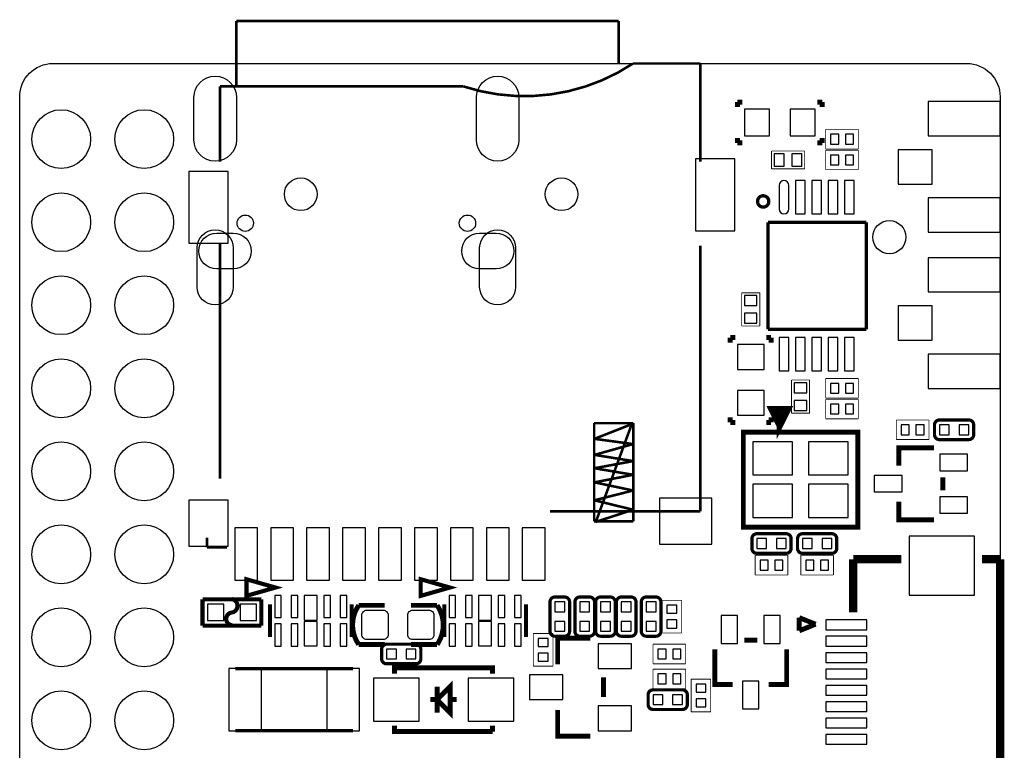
# Model space of a CAD drawing. Extents: x 269.9 to 300, y 285.8 to 329.8.
# Tile 2 of 2: x 269.9 to 300, y 307.4 to 329.8. Entities that reach past the tile are written whole.
import ezdxf

# ---------------------------------------------------------------- set-up
doc = ezdxf.new("R2010")
doc.units = 0
for name, color, linetype in [('BG_OUTLINE', 5, 'CONTINUOUS'), ('PG_SILKSCREEN_BOTTOM', 171, 'CONTINUOUS'), ('PIN_BOTTOM', 150, 'CONTINUOUS')]:
    doc.layers.add(name, color=color, linetype=linetype)

msp = doc.modelspace()

# ---------------------------------------------------------------- linework, layer by layer
at = {"layer": 'BG_OUTLINE'}
msp.add_lwpolyline([(299.858938, 327.433686), (299.858938, 289.465766, -0.414214), (298.842938, 288.449766), (270.874998, 288.449766, -0.414214), (269.858998, 289.465766), (269.858998, 327.433686, -0.414214), (270.874998, 328.449686), (298.842938, 328.449686, -0.414214)], format="xyb", close=True, dxfattribs=at)
at = {"layer": 'PG_SILKSCREEN_BOTTOM'}
for points, const_width in [([(288.18586, 329.750166), (276.48662, 329.750166)], 0.07874), ([(276.48662, 329.750166), (276.48662, 327.789286)], 0.07874), ([(288.18586, 328.459846), (288.18586, 329.750166)], 0.07874), ([(290.68776, 325.449946), (290.68776, 328.449686)], 0.07874), ([(283.43606, 327.748646), (275.98624, 327.748646)], 0.07874), ([(275.98624, 327.748646), (275.98624, 325.449946)], 0.07874), ([(291.81806, 327.26884), (291.81806, 327.11644)], 0.1524), ([(291.97046, 327.26884), (291.81806, 327.26884)], 0.1524), ([(294.26154, 327.26884), (294.41394, 327.26884)], 0.1524), ([(294.41394, 327.26884), (294.41394, 327.11644)], 0.1524), ([(295.52138, 326.43572), (294.52062, 326.43572)], 0.0254), ([(294.52062, 326.43572), (294.52062, 325.83628)], 0.0254), ([(295.52138, 325.83628), (295.52138, 326.43572)], 0.0254), ([(291.81806, 326.01916), (291.81806, 326.17156)], 0.1524), ([(291.97046, 326.01916), (291.81806, 326.01916)], 0.1524), ([(294.26154, 326.01916), (294.41394, 326.01916)], 0.1524), ([(294.41394, 326.01916), (294.41394, 326.17156)], 0.1524), ([(293.878, 325.77532), (292.86454, 325.77532)], 0.0254), ([(292.86454, 325.77532), (292.86454, 325.22668)], 0.0254), ([(293.878, 325.22668), (293.878, 325.77532)], 0.0254), ([(294.52062, 325.83628), (295.52138, 325.83628)], 0.0254), ([(295.52138, 325.80072), (294.52062, 325.80072)], 0.0254), ([(294.52062, 325.80072), (294.52062, 325.20128)], 0.0254), ([(295.52138, 325.20128), (295.52138, 325.80072)], 0.0254), ([(292.86454, 325.22668), (293.878, 325.22668)], 0.0254), ([(294.52062, 325.20128), (295.52138, 325.20128)], 0.0254), ([(292.75786, 323.596), (295.76014, 323.596)], 0.1016), ([(292.75786, 320.31686), (292.75786, 323.596)], 0.1016), ([(295.76014, 323.596), (295.76014, 320.31686)], 0.1016), ([(275.98624, 322.948046), (275.98624, 315.749686)], 0.07874), ([(290.68776, 322.879466), (290.68776, 314.748926)], 0.07874), ([(291.9476, 321.437), (291.9476, 320.421)], 0.0254), ([(292.5064, 321.437), (291.9476, 321.437)], 0.0254), ([(292.5064, 320.421), (292.5064, 321.437)], 0.0254), ([(291.9476, 320.421), (292.5064, 320.421)], 0.0254), ([(295.76014, 320.31686), (292.75786, 320.31686)], 0.1016), ([(291.60216, 320.06794), (291.75456, 320.06794)], 0.1524), ([(291.60216, 319.91554), (291.60216, 320.06794)], 0.1524), ([(292.85184, 320.06794), (292.69944, 320.06794)], 0.1524), ([(292.85184, 319.91554), (292.85184, 320.06794)], 0.1524), ([(293.47668, 318.76746), (293.47668, 317.754)], 0.0254), ([(294.02532, 318.76746), (293.47668, 318.76746)], 0.0254), ([(294.02532, 317.754), (294.02532, 318.76746)], 0.0254), ([(295.52138, 318.81572), (294.52062, 318.81572)], 0.0254), ([(294.52062, 318.81572), (294.52062, 318.21628)], 0.0254), ([(295.52138, 318.21628), (295.52138, 318.81572)], 0.0254), ([(294.52062, 318.21628), (295.52138, 318.21628)], 0.0254), ([(295.52138, 318.18072), (294.52062, 318.18072)], 0.0254), ([(294.52062, 318.18072), (294.52062, 317.58128)], 0.0254), ([(295.52138, 317.58128), (295.52138, 318.18072)], 0.0254), ([(293.11727, 317.37681), (292.86581, 317.87719), (293.36619, 317.87719), (293.11727, 317.37681), (293.11727, 317.77559)], 0.20066), ([(291.60216, 317.62446), (291.60216, 317.47206)], 0.1524), ([(291.60216, 317.47206), (291.75456, 317.47206)], 0.1524), ([(292.85184, 317.47206), (292.69944, 317.47206)], 0.1524), ([(292.85184, 317.62446), (292.85184, 317.47206)], 0.1524), ([(293.47668, 317.754), (294.02532, 317.754)], 0.0254), ([(294.52062, 317.58128), (295.52138, 317.58128)], 0.0254), ([(297.68038, 317.54572), (296.67962, 317.54572)], 0.0254), ([(296.67962, 317.54572), (296.67962, 316.94628)], 0.0254), ([(297.68038, 316.94628), (297.68038, 317.54572)], 0.0254), ([(288.63798, 317.448946), (287.43656, 317.448946)], 0.07874), ([(287.43656, 317.448946), (287.43656, 314.449206)], 0.07874), ([(287.44672, 316.968886), (288.58718, 317.418466)], 0.07874), ([(288.58718, 317.418466), (287.48736, 314.428886)], 0.07874), ([(288.63798, 314.449206), (288.63798, 317.448946)], 0.07874), ([(294.10152, 314.27166), (295.50106, 314.27166), (295.50106, 317.17234), (292.00094, 317.17234), (292.00094, 314.27166), (294.10152, 314.27166)], 0.1524), ([(288.62782, 316.808866), (287.44672, 316.968886)], 0.07874), ([(296.67962, 316.94628), (297.68038, 316.94628)], 0.0254), ([(287.44672, 316.478666), (288.62782, 316.808866)], 0.07874), ([(297.83532, 316.69482), (296.75836, 316.69482), (296.75836, 316.14364)], 0.1524), ([(288.62782, 316.288166), (287.44672, 316.478666)], 0.07874), ([(287.44672, 316.069726), (288.62782, 316.288166)], 0.07874), ([(288.62782, 315.869066), (287.44672, 316.069726)], 0.07874), ([(287.44672, 315.637926), (288.62782, 315.869066)], 0.07874), ([(298.10964, 315.39434), (298.10964, 315.79566)], 0.1524), ([(288.62782, 315.389006), (287.44672, 315.637926)], 0.07874), ([(287.44672, 315.089286), (288.62782, 315.389006)], 0.07874), ([(288.62782, 314.799726), (287.44672, 315.089286)], 0.07874), ([(287.48736, 314.428886), (288.62782, 314.799726)], 0.07874), ([(297.83532, 314.49518), (296.75836, 314.49518), (296.75836, 315.04636)], 0.1524), ([(290.68776, 314.748926), (286.08782, 314.748926)], 0.07874), ([(287.43656, 314.449206), (288.63798, 314.449206)], 0.07874), ([(275.58746, 313.948826), (275.58746, 313.649106)], 0.07874), ([(275.58746, 313.649106), (276.19706, 313.649106)], 0.07874), ([(293.36238, 313.40552), (292.36162, 313.40552)], 0.0254), ([(292.36162, 313.40552), (292.36162, 312.80608)], 0.0254), ([(293.36238, 312.80608), (293.36238, 313.40552)], 0.0254), ([(294.75938, 313.405266), (293.75862, 313.405266)], 0.0254), ([(293.75862, 313.405266), (293.75862, 312.806334)], 0.0254), ([(294.75938, 312.806334), (294.75938, 313.405266)], 0.0254), ([(295.365678, 313.285124), (295.365678, 311.659524)], 0.254), ([(296.838878, 313.285124), (295.370758, 313.285124)], 0.254), ([(299.858938, 313.285124), (299.300138, 313.285124)], 0.254), ([(299.858938, 313.285124), (299.858938, 302.286924)], 0.254), ([(277.6855, 312.42), (276.7965, 312.166), (276.7965, 312.674), (277.6855, 312.42)], 0.127), ([(283.0195, 312.42), (282.1305, 312.166), (282.1305, 312.674), (283.0195, 312.42)], 0.127), ([(292.36162, 312.80608), (293.36238, 312.80608)], 0.0254), ([(293.75862, 312.806334), (294.75938, 312.806334)], 0.0254), ([(275.45284, 312.05932), (277.25116, 312.05932)], 0.127), ([(275.45284, 311.25668), (275.45284, 312.05932)], 0.127), ([(277.25116, 312.05932), (277.25116, 311.25668)], 0.127), ([(277.51532, 310.90362), (277.51532, 311.90438)], 0.127), ([(280.01468, 310.90362), (280.01468, 311.90438)], 0.127), ([(280.23312, 311.87644), (281.03068, 311.87644)], 0.14986), ([(282.63088, 311.87644), (281.83332, 311.87644)], 0.14986), ([(282.84932, 310.90362), (282.84932, 311.90438)], 0.127), ([(285.34868, 310.90362), (285.34868, 311.90438)], 0.127), ([(290.11372, 312.03138), (289.51428, 312.03138)], 0.0254), ([(289.51428, 312.03138), (289.51428, 311.03062)], 0.0254), ([(290.11372, 311.03062), (290.11372, 312.03138)], 0.0254), ([(293.712138, 311.098184), (293.712138, 311.499504)], 0.14986), ([(294.212518, 311.298844), (293.712138, 311.499504)], 0.14986), ([(277.25116, 311.25668), (275.45284, 311.25668)], 0.127), ([(293.712138, 311.098184), (294.212518, 311.298844)], 0.14986), ([(286.17672, 311.01538), (285.57728, 311.01538)], 0.0254), ([(285.57728, 311.01538), (285.57728, 310.01462)], 0.0254), ([(286.17672, 310.01462), (286.17672, 311.01538)], 0.0254), ([(286.319976, 310.072024), (286.319976, 310.872124), (287.319974, 310.872124)], 0.150114), ([(289.51428, 311.03062), (290.11372, 311.03062)], 0.0254), ([(290.23818, 310.68772), (289.23742, 310.68772)], 0.0254), ([(289.23742, 310.68772), (289.23742, 310.08828)], 0.0254), ([(290.23818, 310.08828), (290.23818, 310.68772)], 0.0254), ([(291.12718, 310.53532), (291.12718, 309.45836), (291.67836, 309.45836)], 0.1524), ([(292.42766, 310.80964), (292.02634, 310.80964)], 0.1524), ([(293.32682, 310.53532), (293.32682, 309.45836), (292.77564, 309.45836)], 0.1524), ([(281.32786, 309.7911), (281.32786, 309.96636), (284.33014, 309.96636), (284.33014, 309.7911)], 0.1524), ([(285.57728, 310.01462), (286.17672, 310.01462)], 0.0254), ([(289.23742, 310.08828), (290.23818, 310.08828)], 0.0254), ([(280.05786, 309.94096), (276.45614, 309.94096)], 0.09906), ([(287.720024, 309.671974), (287.720024, 309.072026)], 0.150114), ([(290.23818, 309.92572), (289.23742, 309.92572)], 0.0254), ([(289.23742, 309.92572), (289.23742, 309.32628)], 0.0254), ([(290.23818, 309.32628), (290.23818, 309.92572)], 0.0254), ([(282.62834, 308.991), (283.02966, 309.39232), (283.02966, 308.58968), (282.62834, 308.991)], 0.1524), ([(282.62834, 309.39232), (282.62834, 308.58968)], 0.1524), ([(290.40328, 309.61838), (290.40328, 308.61762)], 0.0254), ([(291.00272, 309.61838), (290.40328, 309.61838)], 0.0254), ([(291.00272, 308.61762), (291.00272, 309.61838)], 0.0254), ([(289.23742, 309.32628), (290.23818, 309.32628)], 0.0254), ([(282.62834, 308.991), (282.42768, 308.991)], 0.1524), ([(283.23032, 308.991), (283.02966, 308.991)], 0.1524), ([(287.319974, 307.871876), (286.319976, 307.871876), (286.319976, 308.671976)], 0.150114), ([(290.40328, 308.61762), (291.00272, 308.61762)], 0.0254), ([(284.33014, 308.01564), (281.32786, 308.01564), (281.32786, 308.1909)], 0.1524), ([(284.33014, 308.1909), (284.33014, 308.01564)], 0.1524), ([(280.05786, 308.04104), (276.45614, 308.04104)], 0.09906)]:
    msp.add_lwpolyline(points, dxfattribs=dict(at, const_width=const_width))
for points, const_width in [([(290.68776, 328.449686), (288.62782, 328.449686, -0.228924), (283.43606, 327.748646)], 0.07874), ([(292.780466, 324.231, 1), (292.435534, 324.231, 1), (292.780466, 324.231)], 0.1016), ([(298.00042, 317.54572), (298.89958, 317.54572, -0.414761), (299.04944, 317.39586), (299.04944, 317.09614, -0.414761), (298.89958, 316.94628), (298.00042, 316.94628, -0.414761), (297.85056, 317.09614), (297.85056, 317.39586, -0.414761), (298.00042, 317.54572)], 0.09906), ([(293.31158, 313.46648), (292.41242, 313.46648, -0.414663), (292.26256, 313.61634), (292.26256, 313.91606, -0.414775), (292.41242, 314.06592), (293.31158, 314.06592, -0.414859), (293.46144, 313.91606), (293.46144, 313.61634, -0.414721), (293.31158, 313.46648)], 0.09906), ([(294.70858, 313.46648), (293.80942, 313.46648, -0.414694), (293.65956, 313.61634), (293.65956, 313.91606, -0.414806), (293.80942, 314.06592), (294.70858, 314.06592, -0.414828), (294.85844, 313.91606), (294.85844, 313.61634, -0.414716), (294.70858, 313.46648)], 0.09906), ([(276.352, 311.65546, 0.826801), (276.352, 312.06948)], 0.127), ([(286.68472, 311.98058), (286.68472, 311.08142, -0.414761), (286.53486, 310.93156), (286.23514, 310.93156, -0.414761), (286.08528, 311.08142), (286.08528, 311.98058, -0.414761), (286.23514, 312.13044), (286.53486, 312.13044, -0.414761), (286.68472, 311.98058)], 0.09906), ([(287.44672, 311.98058), (287.44672, 311.08142, -0.414761), (287.29686, 310.93156), (286.99714, 310.93156, -0.414761), (286.84728, 311.08142), (286.84728, 311.98058, -0.414761), (286.99714, 312.13044), (287.29686, 312.13044, -0.414761), (287.44672, 311.98058)], 0.09906), ([(288.08172, 311.98058), (288.08172, 311.08142, -0.41469), (287.93186, 310.93156), (287.63214, 310.93156, -0.414827), (287.48228, 311.08142), (287.48228, 311.98058, -0.41478), (287.63214, 312.13044), (287.93186, 312.13044, -0.414695), (288.08172, 311.98058)], 0.09906), ([(288.71672, 311.98058), (288.71672, 311.08142, -0.414761), (288.56686, 310.93156), (288.26714, 310.93156, -0.414761), (288.11728, 311.08142), (288.11728, 311.98058, -0.414761), (288.26714, 312.13044), (288.56686, 312.13044, -0.414761), (288.71672, 311.98058)], 0.09906), ([(289.47872, 311.98058), (289.47872, 311.08142, -0.414761), (289.32886, 310.93156), (289.02914, 310.93156, -0.414761), (288.87928, 311.08142), (288.87928, 311.98058, -0.414761), (289.02914, 312.13044), (289.32886, 312.13044, -0.414761), (289.47872, 311.98058)], 0.09906), ([(281.03068, 310.67756), (280.23312, 310.67756, -0.312066), (280.23312, 311.87644)], 0.14986), ([(281.83332, 310.67756), (282.63088, 310.67756, 0.31207), (282.63088, 311.87644)], 0.14986), ([(276.36216, 311.26684, -0.923173), (276.352, 311.65546)], 0.127), ([(281.98318, 310.08828), (281.08402, 310.08828, -0.414761), (280.93416, 310.23814), (280.93416, 310.53786, -0.414761), (281.08402, 310.68772), (281.98318, 310.68772, -0.414761), (282.13304, 310.53786), (282.13304, 310.23814, -0.414761), (281.98318, 310.08828)], 0.09906), ([(290.13658, 308.69128), (289.23742, 308.69128, -0.414761), (289.08756, 308.84114), (289.08756, 309.14086, -0.414761), (289.23742, 309.29072), (290.13658, 309.29072, -0.414761), (290.28644, 309.14086), (290.28644, 308.84114, -0.414761), (290.13658, 308.69128)], 0.09906)]:
    msp.add_lwpolyline(points, format="xyb", dxfattribs=dict(at, const_width=const_width))
at = {"layer": 'PIN_BOTTOM'}
for points in [[(275.19122, 326.112886), (275.19122, 327.413366, -1), (276.4917, 327.413366), (276.4917, 326.112886, -1)], [(283.8323, 326.112886), (283.8323, 327.413366, -1), (285.13278, 327.413366), (285.13278, 326.112886, -1)], [(293.39286, 323.99732), (293.39286, 324.71868, 1), (293.09314, 324.71868), (293.09314, 323.99732, 1)], [(275.29155, 321.613276), (275.29155, 322.814696, -1), (276.39137, 322.814696), (276.39137, 321.613276, -1)], [(276.39137, 322.164456), (275.89099, 322.164456, -1), (275.89099, 323.264276), (276.39137, 323.264276, -1)], [(284.43301, 322.164456), (283.93263, 322.164456, -1), (283.93263, 323.264276), (284.43301, 323.264276, -1)], [(283.93263, 321.613276), (283.93263, 322.814696, -1), (285.03245, 322.814696), (285.03245, 321.613276, -1)], [(280.48204, 311.72658), (280.97988, 311.72658, -0.417209), (281.13228, 311.57672), (281.13228, 310.97728, -0.417209), (280.97988, 310.82742), (280.48204, 310.82742, -0.417209), (280.32964, 310.97728), (280.32964, 311.57672, -0.417209)], [(281.88412, 311.72658), (282.38196, 311.72658, -0.417209), (282.53436, 311.57672), (282.53436, 310.97728, -0.417209), (282.38196, 310.82742), (281.88412, 310.82742, -0.417209), (281.73172, 310.97728), (281.73172, 311.57672, -0.417209)]]:
    msp.add_lwpolyline(points, format="xyb", close=True, dxfattribs=at)
for points in [[(297.659298, 327.288144), (297.659298, 326.239124), (299.858938, 326.239124), (299.858938, 327.288144)], [(292.7985, 326.2376), (292.7985, 327.0504), (292.0365, 327.0504), (292.0365, 326.2376)], [(294.1955, 326.2376), (294.1955, 327.0504), (293.4335, 327.0504), (293.4335, 326.2376)], [(294.67048, 326.28586), (294.67048, 325.98614), (294.9194, 325.98614), (294.9194, 326.28586)], [(295.1226, 326.28586), (295.1226, 325.98614), (295.37152, 325.98614), (295.37152, 326.28586)], [(292.94836, 325.6915), (292.94836, 325.3105), (293.25316, 325.3105), (293.25316, 325.6915)], [(293.48684, 325.6915), (293.48684, 325.3105), (293.79164, 325.3105), (293.79164, 325.6915)], [(296.733468, 325.812404), (296.733468, 324.763384), (297.782488, 324.763384), (297.782488, 325.812404)], [(290.537392, 323.328919), (291.737288, 323.328919), (291.737288, 325.528813), (290.537392, 325.528813)], [(294.67048, 325.65086), (294.67048, 325.35114), (294.9194, 325.35114), (294.9194, 325.65086)], [(295.1226, 325.65086), (295.1226, 325.35114), (295.37152, 325.35114), (295.37152, 325.65086)], [(275.038312, 322.950459), (276.238208, 322.950459), (276.238208, 325.150353), (275.038312, 325.150353)], [(293.59352, 324.86854), (293.59352, 323.84746), (293.89324, 323.84746), (293.89324, 324.86854)], [(294.0939, 324.86854), (294.0939, 323.84746), (294.39362, 323.84746), (294.39362, 324.86854)], [(294.59428, 324.86854), (294.59428, 323.84746), (294.894, 323.84746), (294.894, 324.86854)], [(295.09212, 324.86854), (295.09212, 323.84746), (295.39184, 323.84746), (295.39184, 324.86854)], [(297.659298, 324.336664), (297.659298, 323.287644), (299.858938, 323.287644), (299.858938, 324.336664)], [(297.659298, 322.51015), (297.659298, 321.46113), (299.858938, 321.46113), (299.858938, 322.51015)], [(292.4175, 321.35064), (292.0365, 321.35064), (292.0365, 321.04584), (292.4175, 321.04584)], [(296.733468, 321.03441), (296.733468, 319.98539), (297.782488, 319.98539), (297.782488, 321.03441)], [(292.4175, 320.81216), (292.0365, 320.81216), (292.0365, 320.50736), (292.4175, 320.50736)], [(293.09314, 320.06794), (293.09314, 319.04686), (293.39286, 319.04686), (293.39286, 320.06794)], [(293.59352, 320.06794), (293.59352, 319.04686), (293.89324, 319.04686), (293.89324, 320.06794)], [(294.0939, 320.06794), (294.0939, 319.04686), (294.39362, 319.04686), (294.39362, 320.06794)], [(294.59428, 320.06794), (294.59428, 319.04686), (294.894, 319.04686), (294.894, 320.06794)], [(295.09212, 320.06794), (295.09212, 319.04686), (295.39184, 319.04686), (295.39184, 320.06794)], [(292.6334, 319.8495), (291.8206, 319.8495), (291.8206, 319.0875), (292.6334, 319.0875)], [(297.659298, 319.55867), (297.659298, 318.50965), (299.858938, 318.50965), (299.858938, 319.55867)], [(292.6334, 318.4525), (291.8206, 318.4525), (291.8206, 317.6905), (292.6334, 317.6905)], [(293.9415, 318.68364), (293.5605, 318.68364), (293.5605, 318.37884), (293.9415, 318.37884)], [(294.67048, 318.66586), (294.67048, 318.36614), (294.9194, 318.36614), (294.9194, 318.66586)], [(295.1226, 318.66586), (295.1226, 318.36614), (295.37152, 318.36614), (295.37152, 318.66586)], [(293.9415, 318.14516), (293.5605, 318.14516), (293.5605, 317.84036), (293.9415, 317.84036)], [(294.67048, 318.03086), (294.67048, 317.73114), (294.9194, 317.73114), (294.9194, 318.03086)], [(295.1226, 318.03086), (295.1226, 317.73114), (295.37152, 317.73114), (295.37152, 318.03086)], [(297.0784, 317.09614), (297.0784, 317.39586), (296.82948, 317.39586), (296.82948, 317.09614)], [(297.53052, 317.09614), (297.53052, 317.39586), (297.2816, 317.39586), (297.2816, 317.09614)], [(298.00042, 317.39586), (298.00042, 317.09614), (298.30014, 317.09614), (298.30014, 317.39586)], [(298.59986, 317.39586), (298.59986, 317.09614), (298.89958, 317.09614), (298.89958, 317.39586)], [(292.2905, 316.88024), (292.2905, 315.86424), (293.5097, 315.86424), (293.5097, 316.88024)], [(293.9923, 316.88024), (293.9923, 315.86424), (295.2115, 315.86424), (295.2115, 316.88024)], [(298.86021, 316.49543), (298.00931, 316.49543), (298.00931, 315.99505), (298.86021, 315.99505)], [(296.85869, 315.84519), (296.00779, 315.84519), (296.00779, 315.34481), (296.85869, 315.34481)], [(292.2905, 315.57976), (292.2905, 314.56376), (293.5097, 314.56376), (293.5097, 315.57976)], [(293.9923, 315.57976), (293.9923, 314.56376), (295.2115, 314.56376), (295.2115, 315.57976)], [(289.438207, 313.749182), (291.038153, 313.749182), (291.038153, 315.14923), (289.438207, 315.14923)], [(298.86021, 315.19495), (298.00931, 315.19495), (298.00931, 314.69457), (298.86021, 314.69457)], [(275.038312, 313.688222), (276.238208, 313.688222), (276.238208, 315.08827), (275.038312, 315.08827)], [(276.438868, 312.648473), (277.138892, 312.648473), (277.138892, 314.248419), (276.438868, 314.248419)], [(277.538688, 312.648473), (278.238712, 312.648473), (278.238712, 314.248419), (277.538688, 314.248419)], [(278.638508, 312.648473), (279.338532, 312.648473), (279.338532, 314.248419), (278.638508, 314.248419)], [(279.738328, 312.648473), (280.438352, 312.648473), (280.438352, 314.248419), (279.738328, 314.248419)], [(280.838148, 312.648473), (281.538172, 312.648473), (281.538172, 314.248419), (280.838148, 314.248419)], [(281.937968, 312.648473), (282.637992, 312.648473), (282.637992, 314.248419), (281.937968, 314.248419)], [(283.037788, 312.648473), (283.737812, 312.648473), (283.737812, 314.248419), (283.037788, 314.248419)], [(284.137608, 312.648473), (284.837632, 312.648473), (284.837632, 314.248419), (284.137608, 314.248419)], [(285.237428, 312.648473), (285.937452, 312.648473), (285.937452, 314.248419), (285.237428, 314.248419)], [(299.070268, 313.992514), (297.071288, 313.992514), (297.071288, 312.191654), (299.070268, 312.191654)], [(292.71214, 313.61634), (292.71214, 313.91606), (292.41242, 313.91606), (292.41242, 313.61634)], [(293.31158, 313.61634), (293.31158, 313.91606), (293.01186, 313.91606), (293.01186, 313.61634)], [(294.10914, 313.61634), (294.10914, 313.91606), (293.80942, 313.91606), (293.80942, 313.61634)], [(294.70858, 313.61634), (294.70858, 313.91606), (294.40886, 313.91606), (294.40886, 313.61634)], [(292.7604, 312.95594), (292.7604, 313.25566), (292.51148, 313.25566), (292.51148, 312.95594)], [(293.21252, 312.95594), (293.21252, 313.25566), (292.9636, 313.25566), (292.9636, 312.95594)], [(293.90848, 313.25566), (293.90848, 312.95594), (294.1574, 312.95594), (294.1574, 313.25566)], [(294.3606, 313.25566), (294.3606, 312.95594), (294.60952, 312.95594), (294.60952, 313.25566)], [(277.66391, 312.18124), (277.66391, 311.50052), (277.86457, 311.50052), (277.86457, 312.18124)], [(278.16429, 312.18124), (278.16429, 311.50052), (278.36495, 311.50052), (278.36495, 312.18124)], [(278.56434, 312.17489), (278.56434, 311.42559), (278.96566, 311.42559), (278.96566, 312.17489)], [(279.16505, 312.18124), (279.16505, 311.50052), (279.36571, 311.50052), (279.36571, 312.18124)], [(279.66543, 312.18124), (279.66543, 311.50052), (279.86609, 311.50052), (279.86609, 312.18124)], [(282.99791, 312.18124), (282.99791, 311.50052), (283.19857, 311.50052), (283.19857, 312.18124)], [(283.49829, 312.18124), (283.49829, 311.50052), (283.69895, 311.50052), (283.69895, 312.18124)], [(283.89834, 312.17489), (283.89834, 311.42559), (284.29966, 311.42559), (284.29966, 312.17489)], [(284.49905, 312.18124), (284.49905, 311.50052), (284.69971, 311.50052), (284.69971, 312.18124)], [(284.99943, 312.18124), (284.99943, 311.50052), (285.20009, 311.50052), (285.20009, 312.18124)], [(276.10181, 311.40781), (276.10181, 311.90819), (275.60143, 311.90819), (275.60143, 311.40781)], [(277.10257, 311.40781), (277.10257, 311.90819), (276.60219, 311.90819), (276.60219, 311.40781)], [(286.53486, 311.98058), (286.23514, 311.98058), (286.23514, 311.68086), (286.53486, 311.68086)], [(287.29686, 311.98058), (286.99714, 311.98058), (286.99714, 311.68086), (287.29686, 311.68086)], [(287.93186, 311.98058), (287.63214, 311.98058), (287.63214, 311.68086), (287.93186, 311.68086)], [(288.56686, 311.98058), (288.26714, 311.98058), (288.26714, 311.68086), (288.56686, 311.68086)], [(289.32886, 311.98058), (289.02914, 311.98058), (289.02914, 311.68086), (289.32886, 311.68086)], [(289.66414, 311.6326), (289.96386, 311.6326), (289.96386, 311.88152), (289.66414, 311.88152)], [(291.32657, 311.56021), (291.32657, 310.70931), (291.82695, 310.70931), (291.82695, 311.56021)], [(292.62705, 311.56021), (292.62705, 310.70931), (293.12743, 310.70931), (293.12743, 311.56021)], [(277.66391, 311.30748), (277.66391, 310.62676), (277.86457, 310.62676), (277.86457, 311.30748)], [(278.16429, 311.30748), (278.16429, 310.62676), (278.36495, 310.62676), (278.36495, 311.30748)], [(278.56434, 311.38241), (278.56434, 310.63311), (278.96566, 310.63311), (278.96566, 311.38241)], [(279.16505, 311.30748), (279.16505, 310.62676), (279.36571, 310.62676), (279.36571, 311.30748)], [(279.66543, 311.30748), (279.66543, 310.62676), (279.86609, 310.62676), (279.86609, 311.30748)], [(282.99791, 311.30748), (282.99791, 310.62676), (283.19857, 310.62676), (283.19857, 311.30748)], [(283.49829, 311.30748), (283.49829, 310.62676), (283.69895, 310.62676), (283.69895, 311.30748)], [(283.89834, 311.38241), (283.89834, 310.63311), (284.29966, 310.63311), (284.29966, 311.38241)], [(284.49905, 311.30748), (284.49905, 310.62676), (284.69971, 310.62676), (284.69971, 311.30748)], [(284.99943, 311.30748), (284.99943, 310.62676), (285.20009, 310.62676), (285.20009, 311.30748)], [(286.53486, 311.38114), (286.23514, 311.38114), (286.23514, 311.08142), (286.53486, 311.08142)], [(287.29686, 311.38114), (286.99714, 311.38114), (286.99714, 311.08142), (287.29686, 311.08142)], [(287.93186, 311.38114), (287.63214, 311.38114), (287.63214, 311.08142), (287.93186, 311.08142)], [(288.56686, 311.38114), (288.26714, 311.38114), (288.26714, 311.08142), (288.56686, 311.08142)], [(289.32886, 311.38114), (289.02914, 311.38114), (289.02914, 311.08142), (289.32886, 311.08142)], [(289.66414, 311.18048), (289.96386, 311.18048), (289.96386, 311.4294), (289.66414, 311.4294)], [(295.774618, 311.428384), (294.524938, 311.428384), (294.524938, 311.128664), (295.774618, 311.128664)], [(295.774618, 310.928004), (294.524938, 310.928004), (294.524938, 310.628284), (295.774618, 310.628284)], [(285.72714, 310.6166), (286.02686, 310.6166), (286.02686, 310.86552), (285.72714, 310.86552)], [(288.578036, 310.70296), (287.562036, 310.70296), (287.562036, 309.94096), (288.578036, 309.94096)], [(281.38374, 310.23814), (281.38374, 310.53786), (281.08402, 310.53786), (281.08402, 310.23814)], [(281.98318, 310.23814), (281.98318, 310.53786), (281.68346, 310.53786), (281.68346, 310.23814)], [(285.72714, 310.16448), (286.02686, 310.16448), (286.02686, 310.4134), (285.72714, 310.4134)], [(289.38728, 310.53786), (289.38728, 310.23814), (289.6362, 310.23814), (289.6362, 310.53786)], [(289.8394, 310.53786), (289.8394, 310.23814), (290.08832, 310.23814), (290.08832, 310.53786)], [(295.774618, 310.427624), (294.524938, 310.427624), (294.524938, 310.127904), (295.774618, 310.127904)], [(277.25624, 308.04104), (277.25624, 309.94096), (276.25548, 309.94096), (276.25548, 308.04104)], [(280.25852, 308.04104), (280.25852, 309.94096), (279.25776, 309.94096), (279.25776, 308.04104)], [(286.477964, 309.753), (285.461964, 309.753), (285.461964, 308.991), (286.477964, 308.991)], [(289.38728, 309.77586), (289.38728, 309.47614), (289.6362, 309.47614), (289.6362, 309.77586)], [(289.8394, 309.77586), (289.8394, 309.47614), (290.08832, 309.47614), (290.08832, 309.77586)], [(295.774618, 309.927244), (294.524938, 309.927244), (294.524938, 309.627524), (295.774618, 309.627524)], [(282.07716, 308.3306), (282.07716, 309.6514), (280.68016, 309.6514), (280.68016, 308.3306)], [(284.97784, 308.3306), (284.97784, 309.6514), (283.58084, 309.6514), (283.58084, 308.3306)], [(290.85286, 309.46852), (290.55314, 309.46852), (290.55314, 309.2196), (290.85286, 309.2196)], [(291.97681, 309.55869), (291.97681, 308.70779), (292.47719, 308.70779), (292.47719, 309.55869)], [(295.774618, 309.426864), (294.524938, 309.426864), (294.524938, 309.127144), (295.774618, 309.127144)], [(289.53714, 308.84114), (289.53714, 309.14086), (289.23742, 309.14086), (289.23742, 308.84114)], [(290.13658, 308.84114), (290.13658, 309.14086), (289.83686, 309.14086), (289.83686, 308.84114)], [(288.578036, 308.80304), (287.562036, 308.80304), (287.562036, 308.04104), (288.578036, 308.04104)], [(290.85286, 309.0164), (290.55314, 309.0164), (290.55314, 308.76748), (290.85286, 308.76748)], [(295.774618, 308.926484), (294.524938, 308.926484), (294.524938, 308.626764), (295.774618, 308.626764)], [(295.774618, 308.426104), (294.524938, 308.426104), (294.524938, 308.126384), (295.774618, 308.126384)], [(295.774618, 307.928264), (294.524938, 307.928264), (294.524938, 307.628544), (295.774618, 307.628544)]]:
    msp.add_lwpolyline(points, close=True, dxfattribs=at)
for centre, radius in [((271.128998, 326.136), 0.900049), ((273.668998, 326.136), 0.900049), ((278.45766, 324.449186), 0.499999), ((286.43834, 324.449186), 0.499999), ((271.128998, 323.596), 0.900049), ((273.668998, 323.596), 0.900049), ((276.76094, 323.565266), 0.25019), ((283.56052, 323.565266), 0.25019), ((296.4688, 323.1388), 0.508), ((271.128998, 321.056), 0.900049), ((273.668998, 321.056), 0.900049), ((271.128998, 318.516), 0.900049), ((273.668998, 318.516), 0.900049), ((271.128998, 315.976), 0.900049), ((273.668998, 315.976), 0.900049), ((271.128998, 313.436), 0.900049), ((273.668998, 313.436), 0.900049), ((271.128998, 310.896), 0.900049), ((273.668998, 310.896), 0.900049), ((271.128998, 308.356), 0.900049), ((273.668998, 308.356), 0.900049)]:
    msp.add_circle(centre, radius, dxfattribs=at)

doc.saveas('drawing.dxf')
